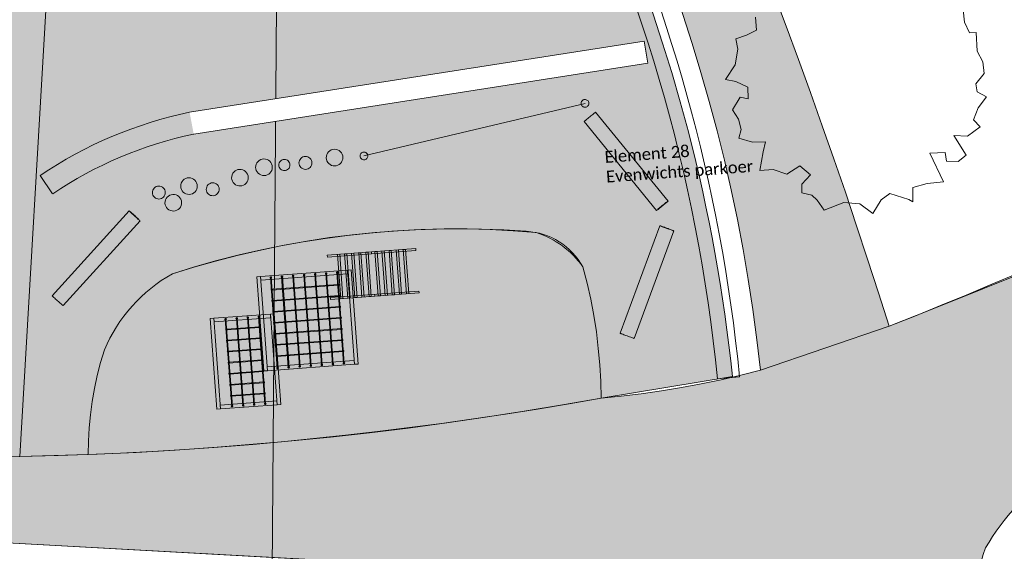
# Model space of a CAD drawing. Header units: millimetres. Extents: x 10 to 831, y -8 to 584.
# Tile 30 of 54: x 399 to 532, y 297 to 368. Entities that reach past the tile are written whole.
import ezdxf
from ezdxf.xclip import XClip

# ---------------------------------------------------------------- set-up
doc = ezdxf.new("R2010")
doc.units = ezdxf.units.MM
doc.header["$MEASUREMENT"] = 0
doc.header["$XCLIPFRAME"] = 0
doc.linetypes.add('Wipeout_Contour', pattern=[1000, 0, -1000])
for name, color, linetype in [('90 Bomen', 7, 'Continuous'), ('90 terrein inrichting', 7, 'Continuous'), ('90 Terrein omgeving', 7, 'Continuous'), ('90 Terrein omgeving Afdek-arcering', 7, 'Continuous'), ('90 Terrein perceel', 7, 'Continuous'), ('90 Terrein perceel Afdek-arcering', 7, 'Continuous'), ('90 Terrein Tekst', 7, 'Continuous')]:
    doc.layers.add(name, color=color, linetype=linetype)
doc.styles.add('GENERATED_STYLE_3', font='txt')

# ---------------------------------------------------------------- blocks, each defined once
blk = doc.blocks.new('*X4')
at = {"layer": '90 Terrein omgeving Afdek-arcering', "linetype": 'Continuous', "lineweight": 0, "true_color": 0x99a3a6}
h = blk.add_hatch(color=253, dxfattribs=at)
h.paths.add_polyline_path([(328.61, 143.05, 0.01648), (329.04, 140), (620.45, 136.62), (621.88, 247.93), (623.96, 380.5, -0.012381), (601.83, 367.44, -0.021663), (536.42, 334.88), (522.25, 329.16), (516.65, 326.95), (499.27, 321.02, -0.042873), (477.7, 317.24, -0.042973), (393.72, 309.26), (347.28, 309.07), (336.26, 314.12), (321.63, 314.06), (321.75, 284.39), (324.07, 284.4), (324.08, 280.14), (333.67, 280.05), (354.96, 235.19, -0.059855), (366.53, 198.58, -0.437242)])
h.paths.add_polyline_path([(368.56, 289.38), (368.39, 292.81, -0.333275), (370.87, 296.34), (374.01, 297.1, -0.038442), (396.61, 297.69), (467.24, 293.85), (475.71, 292.79, -0.070797), (479.6, 291.59, -0.462241), (481.15, 282.53), (478.79, 279.4), (432.76, 232.43), (410.2, 209.65, -0.03413), (404.35, 204.3, -0.072384), (398.95, 201.2, -0.508527), (393.6, 203.82), (377.75, 254.6), (372.09, 273.73, -0.030058)], flags=0)
h.paths.add_polyline_path([(529.47, 281.45, -0.172097), (529.7, 297.01, -0.097775), (539.16, 307.48, -0.040943), (595.05, 341.79, -0.04033), (602.11, 345.13, -0.121554), (610.58, 345.29, -0.328675), (617.22, 336.66, -0.017494), (618.19, 286.46), (617.58, 250.97), (614.7, 191.72), (611.37, 164.25), (610.53, 162.2, -0.453813), (602.8, 159.5, -0.120224), (594.4, 165.41, -0.034375), (581.03, 182.27, -0.070116)], flags=0)
h.paths.add_polyline_path([(410.54, 150.09, -0.125484), (412.59, 173.19, -0.039385), (418.9, 187.49, -0.061704), (452.06, 233.77, -0.046161), (488.21, 267.96, -0.06545), (495.77, 272.59, -0.247772), (504.86, 271.77, -0.075807), (508.96, 267.95), (511.86, 263.59, -0.036244), (522.99, 235.24, -0.171074), (523.4, 213.16, -0.047223), (519.03, 203.64, -0.043039), (497.28, 173.61, -0.041864), (474.32, 149.45, -0.126724), (464.62, 145.47), (461.8, 145.13, -0.044644), (420.18, 144.89, -0.087631), (412.78, 146.89, -0.23975)], flags=0)
h.paths.add_polyline_path([(535.22, 205.96, -0.348721), (545.68, 207.48, -0.082607), (559.77, 194.08, -0.05082), (572.95, 172.54, -0.141118), (575.89, 153.06), (574.11, 146.22, -0.262438), (567.48, 142.53, -0.057857), (499.69, 145.34), (497.8, 146.03, -0.419175), (495.63, 152.57, -0.082494)], flags=0)
blk = doc.blocks.new('*X7')
at = {"layer": '90 Terrein perceel Afdek-arcering', "linetype": 'Continuous', "lineweight": 0, "true_color": 0x99a3a6}
blk.add_hatch(color=253, dxfattribs=at).paths.add_polyline_path([(299.71, 467.48, 0.071678), (319.87, 470.66, -0.311614), (357.37, 459.62), (367.09, 465.68, -0.130679), (387.25, 472.23, -0.251809), (417.34, 456.83, -0.120048), (429.4, 427.78, -0.268396), (422.58, 406.28), (412.8, 400.16), (414.26, 397.83, -0.236828), (407.37, 373.22, -0.538053), (402.96, 375.11), (399.12, 309.34), (408.35, 309.61, -0.07769), (410.54, 323.76, -0.16797), (419.75, 334.05, -0.096986), (467.6, 339.8, -0.25949), (475.25, 334.98, -0.066974), (477.7, 317.24), (495.46, 320.16, 0.309182), (334.99, 510.16), (328.33, 511.95, 0.153026), (310.39, 494.13, 0.098127)])
blk = doc.blocks.new('*X14')
at = {"layer": '90 Terrein perceel Afdek-arcering', "linetype": 'Continuous', "lineweight": 0, "true_color": 0x99a3a6}
blk.add_hatch(color=253, dxfattribs=at).paths.add_polyline_path([(408.35, 309.61, 0.034801), (477.7, 317.24, 0.066974), (475.25, 334.98, 0.163916), (468.94, 339.63, 0.10172), (419.75, 334.05, 0.16797), (410.54, 323.76, 0.07769)])
blk = doc.blocks.new('*X21')
at = {"layer": '90 Terrein perceel Afdek-arcering', "linetype": 'Continuous', "lineweight": 0, "true_color": 0x99a3a6}
h = blk.add_hatch(color=253, dxfattribs=at)
h.paths.add_polyline_path([(299.2, 442.76), (393.18, 443.17), (393.34, 403.45), (368.09, 403.45), (368.09, 377.49), (393.45, 377.49), (393.72, 309.26), (399.12, 309.34), (402.96, 375.11, -0.20551), (404.63, 397.4, -0.226926), (412.8, 400.16), (422.58, 406.28, 0.268396), (429.51, 427.29, 0.120048), (417.34, 456.83, 0.251809), (387.25, 472.23, 0.130679), (367.09, 465.68), (357.37, 459.62, -0.063435), (341.73, 453.02, -0.102721), (318.47, 451.47, 0.059627), (299.2, 453.13)])
h.paths.add_polyline_path([(371.45, 454.02, -0.085604), (371.23, 455.56, -0.216071), (372.89, 458.96, -0.024159), (373.24, 459.23, -0.012832), (373.44, 459.36, -0.076518), (374.73, 459.89, -0.011025), (374.93, 459.93, -0.036896), (375.6, 460.01, -0.141923), (378.08, 459.41, -0.046449), (378.77, 458.93, -0.014795), (378.97, 458.75, -0.050478), (379.57, 458.04, -0.019592), (379.77, 457.74, -0.367209), (378.73, 451.9, -0.059162), (377.82, 451.32, -0.062337), (376.74, 450.95, -0.097312), (374.98, 450.93, -0.151267), (372.58, 452.19, -0.119279)], flags=0)
h.paths.add_polyline_path([(389.27, 456.19, -0.126459), (388.39, 459.33, -0.094674), (388.8, 461.75, -0.072315), (389.71, 463.4, -0.047719), (390.55, 464.32, -0.04482), (391.49, 465.02, -0.043121), (392.49, 465.53, -0.015693), (392.88, 465.67, -0.026447), (393.54, 465.86, -0.04172), (394.62, 466, -0.041712), (395.71, 465.96, -0.042105), (396.79, 465.74, -0.042931), (397.84, 465.33, -0.044289), (398.82, 464.73, -0.046396), (399.73, 463.92, -0.04972), (400.51, 462.89, -0.055429), (401.13, 461.58, -0.067627), (401.47, 459.85, -0.237587), (399.13, 454.44, -0.044597), (398.18, 453.78, -0.032547), (397.41, 453.41, -0.017028), (396.99, 453.25, -0.009945), (396.75, 453.18, -0.023795), (396.14, 453.03, -0.021833), (395.57, 452.95, -0.020625), (395.04, 452.92, -0.019954), (394.51, 452.93, -0.019719), (394, 452.99, -0.01989), (393.49, 453.08, -0.020492), (392.97, 453.22, -0.021622), (392.44, 453.41, -0.023489), (391.88, 453.68, -0.026554), (391.29, 454.03, -0.044444), (390.38, 454.76, -0.069581)], flags=0)
blk = doc.blocks.new('*X24')
at = {"layer": '90 Terrein omgeving Afdek-arcering', "linetype": 'Continuous', "lineweight": 0, "true_color": 0x99a3a6}
blk.add_hatch(color=253, dxfattribs=at).paths.add_polyline_path([(61.65, 397.2), (67.04, 384.58, -0.343045), (308.7, 521.13, -0.122857), (409.25, 479.23, -0.062158), (449.51, 440.7, -0.144211), (499.27, 321.02), (516.65, 326.95, 0.023501), (490.48, 398.56, 0.089942), (456.5, 453.02), (453.11, 457.73, -0.624865), (455.44, 464.83), (459.42, 465.28), (478.33, 463.56), (547.39, 455.74, 0.038855), (624.73, 455.7), (624.73, 467.76, -0.02325), (555.36, 468.16), (522.27, 470.57, -0.053223), (418.07, 491.33), (402.29, 498.23), (375.73, 511.32, 0.087441), (295.96, 532.78, 0.31395)])
blk = doc.blocks.new('Drawing_2_2', base_point=(176.47, 192.53))
at = {"layer": '90 Bomen', "color": 1, "linetype": 'Continuous', "lineweight": 0}
for p, q in [((526.69, 369.77), (526.85, 368.1)), ((498.74, 367.02), (498.61, 368.76)), ((526.85, 368.1), (527.54, 366.65)), ((495.92, 365.85), (497.38, 366.34)), ((497.38, 366.34), (498.74, 367.02)), ((527.54, 366.65), (528.42, 366.7)), ((528.42, 366.7), (528.56, 364.15)), ((496.19, 364.42), (495.92, 365.85)), ((495.85, 362.31), (496.19, 364.42)), ((528.56, 364.15), (529.33, 362.71)), ((494.55, 360.35), (495.85, 362.31)), ((529.33, 362.71), (529.53, 361.14)), ((529.53, 361.14), (528.38, 359.73)), ((495.93, 360.08), (494.55, 360.35)), ((497.57, 359.28), (495.93, 360.08)), ((528.38, 359.73), (528.55, 358.66)), ((497.6, 357.7), (497.57, 359.28)), ((528.55, 358.66), (529.83, 358.01)), ((495.47, 356.22), (496.5, 357.96)), ((496.5, 357.96), (497.6, 357.7)), ((529.83, 358.01), (528.71, 356.51)), ((496.31, 354.95), (495.47, 356.22)), ((528.71, 356.51), (528.08, 354.88)), ((496.66, 353.56), (496.31, 354.95)), ((528.08, 354.88), (528.95, 353.92)), ((496.35, 352.4), (496.66, 353.56)), ((528.95, 353.92), (527.24, 352.66)), ((498.2, 351.84), (496.35, 352.4)), ((499.94, 351.89), (498.2, 351.84)), ((499.63, 350.54), (499.94, 351.89)), ((527.24, 352.66), (525.41, 352.77)), ((525.41, 352.77), (527.08, 350.08)), ((499.16, 348.04), (499.63, 350.54)), ((524.25, 350.44), (522.17, 350.37)), ((522.17, 350.37), (524, 346.51)), ((524.42, 349.29), (524.25, 350.44)), ((526, 349.24), (524.42, 349.29)), ((527.08, 350.08), (526, 349.24)), ((500.97, 348.14), (499.16, 348.04)), ((502.84, 347.53), (500.97, 348.14)), ((504.59, 348.66), (502.84, 347.53)), ((506.01, 347.43), (504.59, 348.66)), ((504.85, 346.18), (506.01, 347.43)), ((504.86, 345.02), (504.85, 346.18)), ((521.81, 346.27), (519.86, 345.71)), ((524, 346.51), (521.81, 346.27)), ((506.21, 344.7), (504.86, 345.02)), ((516.76, 344.9), (515.57, 344.06)), ((519.31, 344.09), (516.76, 344.9)), ((519.86, 345.71), (519.86, 343.77)), ((506.93, 344.01), (506.21, 344.7)), ((507.88, 342.66), (506.93, 344.01)), ((510.53, 343.69), (507.88, 342.66)), ((512.7, 343.52), (510.53, 343.69)), ((514.46, 342.21), (512.7, 343.52)), ((515.57, 344.06), (514.46, 342.21)), ((519.86, 343.77), (519.31, 344.09))]:
    blk.add_line(p, q, dxfattribs=at)
at = {"layer": '90 terrein inrichting', "color": 1, "linetype": 'Continuous', "lineweight": 0}
for p, q in [((486.37, 343.59), (486.25, 343.49)), ((486.27, 343.47), (486.39, 343.57)), ((486.48, 343.68), (486.37, 343.59)), ((486.39, 343.57), (486.5, 343.66)), ((486.58, 343.76), (486.48, 343.68)), ((486.5, 343.66), (486.6, 343.74)), ((486.66, 343.82), (486.58, 343.76)), ((486.6, 343.74), (486.67, 343.81)), ((486.72, 343.86), (486.66, 343.82)), ((486.67, 343.81), (486.73, 343.85)), ((486.76, 343.89), (486.72, 343.86)), ((486.73, 343.85), (486.76, 343.89)), ((486.76, 343.89), (486.77, 343.9)), ((486.77, 343.9), (486.76, 343.89)), ((403.48, 331.09), (413.89, 342.58)), ((413.9, 342.57), (413.89, 342.58)), ((413.89, 342.58), (413.9, 342.56)), ((413.93, 342.54), (413.9, 342.57)), ((413.9, 342.56), (413.93, 342.53)), ((413.99, 342.49), (413.93, 342.54)), ((413.93, 342.53), (413.98, 342.48)), ((413.98, 342.48), (414.05, 342.41)), ((414.07, 342.43), (413.99, 342.49)), ((414.05, 342.41), (414.14, 342.33)), ((414.16, 342.35), (414.07, 342.43)), ((414.14, 342.33), (414.25, 342.23)), ((414.27, 342.25), (414.16, 342.35)), ((414.25, 342.23), (414.36, 342.12)), ((414.38, 342.15), (414.27, 342.25)), ((485.23, 342.65), (485.22, 342.63)), ((485.22, 342.63), (485.23, 342.64)), ((485.26, 342.68), (485.23, 342.65)), ((485.23, 342.64), (485.27, 342.67)), ((485.32, 342.72), (485.26, 342.68)), ((485.27, 342.67), (485.33, 342.71)), ((485.39, 342.79), (485.32, 342.72)), ((485.33, 342.71), (485.41, 342.77)), ((485.49, 342.87), (485.39, 342.79)), ((485.41, 342.77), (485.51, 342.85)), ((485.6, 342.96), (485.49, 342.87)), ((485.51, 342.85), (485.62, 342.94)), ((485.72, 343.06), (485.6, 342.96)), ((485.62, 342.94), (485.74, 343.04)), ((485.85, 343.17), (485.72, 343.06)), ((485.74, 343.04), (485.87, 343.14)), ((485.98, 343.28), (485.85, 343.17)), ((485.87, 343.14), (486.01, 343.25)), ((486.12, 343.39), (485.98, 343.28)), ((486.01, 343.25), (486.14, 343.36)), ((486.25, 343.49), (486.12, 343.39)), ((486.14, 343.36), (486.27, 343.47)), ((404.96, 329.75), (415.37, 341.23)), ((414.36, 342.12), (414.49, 342.01)), ((414.51, 342.03), (414.38, 342.15)), ((414.49, 342.01), (414.62, 341.89)), ((414.64, 341.92), (414.51, 342.03)), ((414.62, 341.89), (414.74, 341.77)), ((414.77, 341.8), (414.64, 341.92)), ((414.74, 341.77), (414.87, 341.66)), ((414.89, 341.69), (414.77, 341.8)), ((414.87, 341.66), (414.99, 341.56)), ((415.01, 341.58), (414.89, 341.69)), ((414.99, 341.56), (415.09, 341.46)), ((415.11, 341.48), (415.01, 341.58)), ((415.09, 341.46), (415.19, 341.38)), ((415.2, 341.4), (415.11, 341.48)), ((415.19, 341.38), (415.26, 341.32)), ((415.27, 341.33), (415.2, 341.4)), ((415.26, 341.32), (415.32, 341.27)), ((415.33, 341.28), (415.27, 341.33)), ((415.32, 341.27), (415.35, 341.24)), ((415.36, 341.24), (415.33, 341.28)), ((415.35, 341.24), (415.37, 341.23)), ((415.37, 341.23), (415.36, 341.24)), ((480.31, 326.01), (485.65, 340.56)), ((482.19, 325.32), (487.53, 339.87)), ((485.66, 340.55), (485.65, 340.56)), ((485.65, 340.56), (485.66, 340.55)), ((485.71, 340.54), (485.66, 340.55)), ((485.66, 340.55), (485.7, 340.53)), ((485.7, 340.53), (485.77, 340.5)), ((485.78, 340.52), (485.71, 340.54)), ((485.77, 340.5), (485.87, 340.47)), ((485.87, 340.49), (485.78, 340.52)), ((485.99, 340.45), (485.87, 340.49)), ((485.87, 340.47), (485.98, 340.42)), ((485.98, 340.42), (486.11, 340.37)), ((486.12, 340.4), (485.99, 340.45)), ((486.11, 340.37), (486.26, 340.31)), ((486.27, 340.35), (486.12, 340.4)), ((486.26, 340.31), (486.42, 340.26)), ((486.43, 340.29), (486.27, 340.35)), ((486.42, 340.26), (486.58, 340.2)), ((486.59, 340.23), (486.43, 340.29)), ((486.58, 340.2), (486.75, 340.14)), ((486.76, 340.17), (486.59, 340.23)), ((486.75, 340.14), (486.9, 340.08)), ((486.92, 340.11), (486.76, 340.17)), ((486.9, 340.08), (487.05, 340.03)), ((487.06, 340.05), (486.92, 340.11)), ((487.05, 340.03), (487.19, 339.98)), ((487.2, 340), (487.06, 340.05)), ((487.19, 339.98), (487.3, 339.94)), ((487.31, 339.96), (487.2, 340)), ((487.3, 339.94), (487.4, 339.91)), ((487.4, 339.92), (487.31, 339.96)), ((487.47, 339.89), (487.4, 339.92)), ((487.4, 339.91), (487.47, 339.88)), ((487.51, 339.88), (487.47, 339.89)), ((487.47, 339.88), (487.51, 339.87)), ((487.53, 339.87), (487.51, 339.88)), ((487.51, 339.87), (487.53, 339.87)), ((446.66, 337.02), (446.68, 336.77)), ((403.48, 331.09), (403.49, 331.08)), ((403.49, 331.08), (403.52, 331.05)), ((403.52, 331.05), (403.57, 331)), ((403.57, 331), (403.64, 330.93)), ((403.64, 330.93), (403.73, 330.84)), ((403.73, 330.84), (403.84, 330.75)), ((403.84, 330.75), (403.95, 330.64)), ((403.95, 330.64), (404.08, 330.53)), ((404.08, 330.53), (404.21, 330.41)), ((404.21, 330.41), (404.34, 330.29)), ((404.34, 330.29), (404.46, 330.18)), ((447.08, 331.28), (447.1, 331.03)), ((404.46, 330.18), (404.58, 330.07)), ((404.58, 330.07), (404.69, 329.98)), ((404.69, 329.98), (404.78, 329.9)), ((404.78, 329.9), (404.85, 329.83)), ((404.85, 329.83), (404.91, 329.79)), ((404.91, 329.79), (404.95, 329.76)), ((404.95, 329.76), (404.96, 329.75)), ((480.31, 326.01), (480.33, 326)), ((480.33, 326), (480.37, 325.98)), ((480.37, 325.98), (480.44, 325.95)), ((480.44, 325.95), (480.53, 325.92)), ((480.53, 325.92), (480.64, 325.87)), ((480.64, 325.87), (480.78, 325.82)), ((480.78, 325.82), (480.93, 325.76)), ((480.93, 325.76), (481.08, 325.71)), ((481.08, 325.71), (481.25, 325.65)), ((481.25, 325.65), (481.41, 325.59)), ((481.41, 325.59), (481.57, 325.53)), ((481.57, 325.53), (481.72, 325.48)), ((481.72, 325.48), (481.85, 325.43)), ((481.85, 325.43), (481.97, 325.39)), ((481.97, 325.39), (482.06, 325.36)), ((482.06, 325.36), (482.13, 325.33)), ((482.13, 325.33), (482.18, 325.32)), ((482.18, 325.32), (482.19, 325.32))]:
    blk.add_line(p, q, dxfattribs=at)
at = {"layer": '90 terrein inrichting', "color": 1, "linetype": 'Continuous', "lineweight": 0, "flags": 128}
for points in [[(440.68, 336.57), (440.7, 336.32), (452.66, 337.21), (452.65, 337.46)], [(445.24, 336.91), (445.68, 330.93), (445.38, 330.9), (444.94, 336.89)], [(446.2, 336.98), (446.64, 331), (446.34, 330.98), (445.9, 336.96)], [(447.13, 337.05), (447.57, 331.07), (447.87, 331.09), (447.42, 337.07)], [(448.08, 337.12), (448.52, 331.14), (448.82, 331.16), (448.38, 337.14)], [(449.04, 337.19), (449.48, 331.21), (449.78, 331.23), (449.34, 337.21)], [(450, 337.26), (450.44, 331.28), (450.74, 331.3), (450.3, 337.28)], [(450.96, 337.33), (451.4, 331.35), (451.7, 331.37), (451.26, 337.35)], [(442.37, 336.7), (442.81, 330.71), (442.51, 330.69), (442.07, 336.68)], [(443.33, 336.77), (443.77, 330.79), (443.47, 330.76), (443.03, 336.75)], [(444.28, 336.84), (444.72, 330.86), (444.43, 330.83), (443.98, 336.82)], [(431.7, 333.19), (443.44, 334.06), (443.41, 334.56), (431.66, 333.69)], [(442.89, 321.96), (442.99, 321.97), (442.09, 334.21), (441.99, 334.2)], [(444.35, 321.81), (444.85, 321.85), (443.91, 334.6), (443.41, 334.56)], [(432.1, 320.91), (432.6, 320.95), (431.66, 333.69), (431.16, 333.66)], [(433.92, 321.3), (434.02, 321.3), (433.11, 333.55), (433.01, 333.54)], [(435.41, 321.41), (435.51, 321.41), (434.61, 333.66), (434.51, 333.65)], [(436.91, 321.52), (437.01, 321.52), (436.1, 333.77), (436.01, 333.76)], [(438.41, 321.63), (438.5, 321.63), (437.6, 333.88), (437.5, 333.87)], [(439.9, 321.74), (440, 321.74), (439.1, 333.99), (439, 333.98)], [(441.4, 321.85), (441.5, 321.85), (440.59, 334.1), (440.49, 334.09)], [(433.19, 331.86), (442.16, 332.52), (442.16, 332.62), (433.18, 331.96)], [(441.1, 330.84), (441.12, 330.59), (453.09, 331.47), (453.07, 331.72)], [(433.3, 330.36), (442.27, 331.03), (442.27, 331.13), (433.29, 330.46)], [(433.41, 328.87), (442.38, 329.53), (442.38, 329.63), (433.4, 328.97)], [(425.75, 315.75), (426.25, 315.79), (425.34, 328.05), (424.84, 328.01)], [(425.38, 327.55), (433.03, 328.11), (433, 328.61), (425.34, 328.05)], [(427.76, 316.15), (427.86, 316.16), (426.99, 327.92), (426.89, 327.91)], [(429.26, 316.26), (429.36, 316.27), (428.49, 328.03), (428.39, 328.02)], [(430.75, 316.37), (430.85, 316.38), (429.99, 328.14), (429.89, 328.13)], [(432.25, 316.48), (432.35, 316.49), (431.48, 328.25), (431.38, 328.24)], [(433.9, 316.35), (434.4, 316.39), (433.5, 328.65), (433, 328.61)], [(433.52, 327.37), (442.49, 328.04), (442.49, 328.13), (433.51, 327.47)], [(427.05, 326.47), (431.54, 326.8), (431.53, 326.9), (427.04, 326.57)], [(433.63, 325.88), (442.6, 326.54), (442.6, 326.64), (433.62, 325.98)], [(427.16, 324.98), (431.65, 325.31), (431.64, 325.41), (427.15, 325.08)], [(433.74, 324.38), (442.72, 325.04), (442.71, 325.14), (433.73, 324.48)], [(427.27, 323.48), (431.76, 323.81), (431.75, 323.91), (427.26, 323.58)], [(433.85, 322.88), (442.83, 323.55), (442.82, 323.65), (433.84, 322.98)], [(427.38, 321.98), (431.87, 322.31), (431.86, 322.41), (427.37, 322.08)], [(432.6, 320.95), (444.35, 321.81), (444.31, 322.31), (432.56, 321.45)], [(427.49, 320.49), (431.98, 320.82), (431.97, 320.92), (427.48, 320.59)], [(427.6, 318.99), (432.09, 319.32), (432.08, 319.42), (427.6, 319.09)], [(427.71, 317.5), (432.2, 317.83), (432.19, 317.93), (427.71, 317.6)], [(426.25, 315.79), (433.9, 316.35), (433.87, 316.85), (426.21, 316.28)]]:
    blk.add_lwpolyline(points, close=True, dxfattribs=at)
for points in [[(440.64, 334.11, 1), (440.44, 334.09, 1)], [(442.14, 334.22, 1), (441.94, 334.2, 1)], [(433.16, 333.55, 1), (432.96, 333.54, 1)], [(434.66, 333.66, 1), (434.46, 333.65, 1)], [(436.15, 333.77, 1), (435.96, 333.76, 1)], [(437.65, 333.88, 1), (437.45, 333.87, 1)], [(439.15, 333.99, 1), (438.95, 333.98, 1)], [(433.28, 331.92, 1), (433.08, 331.9, 1)], [(434.78, 332.03, 1), (434.58, 332.01, 1)], [(436.28, 332.14, 1), (436.08, 332.12, 1)], [(437.77, 332.25, 1), (437.57, 332.23, 1)], [(439.27, 332.36, 1), (439.07, 332.34, 1)], [(440.76, 332.47, 1), (440.56, 332.46, 1)], [(442.26, 332.58, 1), (442.06, 332.57, 1)], [(433.39, 330.42, 1), (433.19, 330.41, 1)], [(434.89, 330.53, 1), (434.69, 330.52, 1)], [(436.39, 330.64, 1), (436.19, 330.63, 1)], [(437.88, 330.75, 1), (437.68, 330.74, 1)], [(439.38, 330.86, 1), (439.18, 330.85, 1)], [(440.87, 330.97, 1), (440.67, 330.96, 1)], [(442.37, 331.08, 1), (442.17, 331.07, 1)], [(433.5, 328.93, 1), (433.31, 328.91, 1)], [(435, 329.04, 1), (434.8, 329.02, 1)], [(436.5, 329.15, 1), (436.3, 329.13, 1)], [(437.99, 329.26, 1), (437.79, 329.24, 1)], [(439.49, 329.37, 1), (439.29, 329.35, 1)], [(440.98, 329.48, 1), (440.78, 329.46, 1)], [(442.48, 329.59, 1), (442.28, 329.57, 1)], [(427.04, 327.92, 1), (426.84, 327.91, 1)], [(428.54, 328.03, 1), (428.34, 328.02, 1)], [(430.04, 328.14, 1), (429.84, 328.13, 1)], [(431.53, 328.25, 1), (431.33, 328.24, 1)], [(435.11, 327.54, 1), (434.91, 327.53, 1)], [(436.61, 327.65, 1), (436.41, 327.64, 1)], [(438.1, 327.76, 1), (437.9, 327.75, 1)], [(439.6, 327.87, 1), (439.4, 327.86, 1)], [(441.09, 327.98, 1), (440.9, 327.97, 1)], [(442.59, 328.09, 1), (442.39, 328.08, 1)], [(427.15, 326.53, 1), (426.95, 326.51, 1)], [(428.64, 326.64, 1), (428.44, 326.62, 1)], [(430.14, 326.75, 1), (429.94, 326.73, 1)], [(431.63, 326.86, 1), (431.43, 326.85, 1)], [(433.61, 327.43, 1), (433.42, 327.42, 1)], [(436.72, 326.15, 1), (436.52, 326.14, 1)], [(438.21, 326.27, 1), (438.01, 326.25, 1)], [(439.71, 326.38, 1), (439.51, 326.36, 1)], [(441.21, 326.49, 1), (441.01, 326.47, 1)], [(442.7, 326.6, 1), (442.5, 326.58, 1)], [(427.26, 325.03, 1), (427.06, 325.02, 1)], [(428.75, 325.14, 1), (428.55, 325.13, 1)], [(430.25, 325.25, 1), (430.05, 325.24, 1)], [(431.74, 325.36, 1), (431.55, 325.35, 1)], [(433.73, 325.93, 1), (433.53, 325.92, 1)], [(435.22, 326.04, 1), (435.02, 326.03, 1)], [(439.82, 324.88, 1), (439.62, 324.86, 1)], [(441.32, 324.99, 1), (441.12, 324.98, 1)], [(442.81, 325.1, 1), (442.61, 325.09, 1)], [(427.37, 323.54, 1), (427.17, 323.52, 1)], [(428.86, 323.65, 1), (428.66, 323.63, 1)], [(430.36, 323.76, 1), (430.16, 323.74, 1)], [(431.86, 323.87, 1), (431.66, 323.85, 1)], [(433.84, 324.44, 1), (433.64, 324.42, 1)], [(435.33, 324.55, 1), (435.13, 324.53, 1)], [(436.83, 324.66, 1), (436.63, 324.64, 1)], [(438.32, 324.77, 1), (438.12, 324.75, 1)], [(441.43, 323.49, 1), (441.23, 323.48, 1)], [(442.92, 323.6, 1), (442.72, 323.59, 1)], [(428.97, 322.15, 1), (428.77, 322.14, 1)], [(430.47, 322.26, 1), (430.27, 322.25, 1)], [(431.97, 322.37, 1), (431.77, 322.36, 1)], [(433.95, 322.94, 1), (433.75, 322.93, 1)], [(435.44, 323.05, 1), (435.24, 323.04, 1)], [(436.94, 323.16, 1), (436.74, 323.15, 1)], [(438.43, 323.27, 1), (438.23, 323.26, 1)], [(439.93, 323.38, 1), (439.73, 323.37, 1)], [(427.48, 322.04, 1), (427.28, 322.03, 1)], [(432.08, 320.88, 1), (431.88, 320.86, 1)], [(434.07, 321.31, 1), (433.87, 321.29, 1)], [(435.56, 321.42, 1), (435.36, 321.4, 1)], [(437.06, 321.53, 1), (436.86, 321.51, 1)], [(438.55, 321.64, 1), (438.36, 321.62, 1)], [(440.05, 321.75, 1), (439.85, 321.73, 1)], [(441.55, 321.86, 1), (441.35, 321.84, 1)], [(443.04, 321.97, 1), (442.84, 321.95, 1)], [(427.59, 320.55, 1), (427.39, 320.53, 1)], [(429.08, 320.66, 1), (428.88, 320.64, 1)], [(430.58, 320.77, 1), (430.38, 320.75, 1)], [(427.7, 319.05, 1), (427.5, 319.03, 1)], [(429.19, 319.16, 1), (429, 319.14, 1)], [(430.69, 319.27, 1), (430.49, 319.26, 1)], [(432.19, 319.38, 1), (431.99, 319.37, 1)], [(427.81, 317.55, 1), (427.61, 317.54, 1)], [(429.3, 317.66, 1), (429.11, 317.65, 1)], [(430.8, 317.77, 1), (430.6, 317.76, 1)], [(432.3, 317.88, 1), (432.1, 317.87, 1)], [(427.91, 316.16, 1), (427.71, 316.14, 1)], [(429.41, 316.27, 1), (429.21, 316.25, 1)], [(430.9, 316.38, 1), (430.7, 316.37, 1)], [(432.4, 316.49, 1), (432.2, 316.48, 1)]]:
    blk.add_lwpolyline(points, format="xyb", close=True, dxfattribs=at)
at = {"layer": '90 Terrein omgeving', "color": 9, "linetype": 'Continuous', "lineweight": 0, "flags": 128}
blk.add_lwpolyline([(624.73, 467.76, -0.02325), (555.36, 468.16), (522.27, 470.57, -0.053223), (418.07, 491.33), (402.29, 498.23), (375.73, 511.32, 0.087441), (295.96, 532.78, 0.31395), (61.65, 397.2), (67.04, 384.58, -0.343045), (308.7, 521.13, -0.122857), (409.25, 479.23, -0.062158), (449.51, 440.7, -0.144211), (499.27, 321.02), (516.65, 326.95, 0.023501), (490.48, 398.56, 0.089942), (456.5, 453.02), (453.11, 457.73, -0.624865), (455.44, 464.83), (459.42, 465.28), (478.33, 463.56), (547.39, 455.74, 0.038855), (624.73, 455.7)], format="xyb", dxfattribs=at)
at = {"layer": '90 Terrein omgeving', "color": 2, "linetype": 'Continuous', "lineweight": 0, "flags": 128}
blk.add_lwpolyline([(59.72, 491.02), (434.71, 488.17), (432.07, 140.83), (57.08, 143.68)], close=True, dxfattribs=at)
blk.add_lwpolyline([(624.73, 456.52, -0.054978), (552.02, 455.37), (461.3, 465.26), (456.52, 465.05, 0.649408), (452.8, 458.32), (456.5, 453.02, -0.092927), (490.48, 398.56, -0.023501), (516.65, 326.95, 0.042671), (623.96, 380.5), (624.73, 426.9)], format="xyb", dxfattribs=at)
at = {"layer": '90 Terrein omgeving', "color": 9, "linetype": 'Continuous', "lineweight": 0, "flags": 128}
for points in [[(328.61, 143.05, 0.437242), (366.53, 198.58, 0.059855), (354.96, 235.19), (333.67, 280.05), (324.08, 280.14), (324.07, 284.4), (321.75, 284.39), (321.63, 314.06), (336.26, 314.12), (347.28, 309.07), (393.72, 309.26, 0.042973), (477.7, 317.24, 0.042873), (499.27, 321.02), (516.65, 326.95), (522.25, 329.16), (536.42, 334.88, 0.021663), (601.83, 367.44, 0.012381), (623.96, 380.5), (621.88, 247.93), (620.45, 136.62), (329.04, 140, -0.01648)], [(529.47, 281.45, 0.070116), (581.03, 182.27, 0.034375), (594.4, 165.41, 0.120224), (602.8, 159.5, 0.453813), (610.53, 162.2), (611.37, 164.25), (614.7, 191.72), (617.58, 250.97), (618.19, 286.46, 0.017494), (617.22, 336.66, 0.328675), (610.58, 345.29, 0.121554), (602.11, 345.13, 0.04033), (595.05, 341.79, 0.040943), (539.16, 307.48, 0.097775), (529.7, 297.01, 0.172097)], [(368.56, 289.38, 0.030058), (372.09, 273.73), (377.75, 254.6), (393.6, 203.82, 0.508527), (398.95, 201.2, 0.072384), (404.35, 204.3, 0.03413), (410.2, 209.65), (432.76, 232.43), (478.79, 279.4), (481.15, 282.53, 0.462241), (479.6, 291.59, 0.070797), (475.71, 292.79), (467.24, 293.85), (396.61, 297.69, 0.038442), (374.01, 297.1), (370.87, 296.34, 0.333275), (368.39, 292.81)]]:
    blk.add_lwpolyline(points, format="xyb", close=True, dxfattribs=at)
at = {"layer": '90 Terrein omgeving', "color": 2, "linetype": 'Continuous', "lineweight": 0, "flags": 128}
for points in [[(594.4, 165.41, 0.120224), (602.8, 159.5, 0.453813), (610.53, 162.2), (611.37, 164.25), (614.7, 191.72), (617.58, 250.97), (618.19, 286.46, 0.017494), (617.22, 336.66, 0.328675), (610.58, 345.29, 0.121554), (602.11, 345.13, 0.04033), (595.05, 341.79, 0.040943), (539.16, 307.48, 0.097775), (529.7, 297.01, 0.172097), (529.47, 281.45, 0.070116), (581.03, 182.27, 0.034375)], [(368.39, 292.81), (368.56, 289.38, 0.030058), (372.09, 273.73), (377.75, 254.6), (393.6, 203.82, 0.508527), (398.95, 201.2, 0.072384), (404.35, 204.3, 0.03413), (410.2, 209.65), (432.76, 232.43), (478.79, 279.4), (481.15, 282.53, 0.462241), (479.6, 291.59, 0.070797), (475.71, 292.79), (467.24, 293.85), (433.25, 295.7), (396.61, 297.69, 0.038442), (374.01, 297.1), (370.87, 296.34, 0.333275)]]:
    blk.add_lwpolyline(points, format="xyb", close=True, dxfattribs=at)
at = {"layer": '90 Terrein perceel', "color": 9, "linetype": 'Continuous', "lineweight": 0, "flags": 128}
for points in [[(299.71, 467.48, 0.071678), (319.87, 470.66, -0.311614), (357.37, 459.62), (367.09, 465.68, -0.130679), (387.25, 472.23, -0.251809), (417.34, 456.83, -0.120048), (429.4, 427.78, -0.268396), (422.58, 406.28), (412.8, 400.16), (414.26, 397.83, -0.236828), (407.37, 373.22, -0.538053), (402.96, 375.11), (399.12, 309.34), (408.35, 309.61, -0.07769), (410.54, 323.76, -0.16797), (419.75, 334.05, -0.096986), (467.6, 339.8, -0.25949), (475.25, 334.98, -0.066974), (477.7, 317.24), (495.46, 320.16, 0.309182), (334.99, 510.16), (328.33, 511.95, 0.153026), (310.39, 494.13, 0.098127)], [(299.2, 442.76), (299.2, 453.13, -0.059627), (318.47, 451.47, 0.102721), (341.73, 453.02, 0.063435), (357.37, 459.62), (367.09, 465.68, -0.130679), (387.25, 472.23, -0.251809), (417.34, 456.83, -0.120048), (429.51, 427.29, -0.268396), (422.58, 406.28), (412.8, 400.16, 0.226926), (404.63, 397.4, 0.20551), (402.96, 375.11), (399.12, 309.34), (393.72, 309.26), (393.45, 377.49), (368.09, 377.49), (368.09, 403.45), (393.34, 403.45), (393.18, 443.17)], [(408.35, 309.61, 0.034801), (477.7, 317.24, 0.066974), (475.25, 334.98, 0.163916), (468.94, 339.63, 0.10172), (419.75, 334.05, 0.16797), (410.54, 323.76, 0.07769)]]:
    blk.add_lwpolyline(points, format="xyb", close=True, dxfattribs=at)
at = {"layer": '90 Terrein perceel', "color": 1, "linetype": 'Continuous', "lineweight": 0, "flags": 128}
for points in [[(442.12, 348.74, 0.414214), (442.7, 350.22, 0.414214), (441.22, 350.8, 0.414214), (440.64, 349.32, 0.414214)], [(445.14, 350.16, 0.414214), (445.47, 349.5, 0.414214), (446.14, 349.83, 0.414214), (445.8, 350.49, 0.414214)], [(432.57, 347.43, 0.414214), (433.16, 348.91, 0.414214), (431.68, 349.5, 0.414214), (431.09, 348.02, 0.414214)], [(435.19, 348.08, 0.414214), (435.58, 349.07, 0.414214), (434.59, 349.46, 0.414214), (434.2, 348.47, 0.414214)], [(438.08, 348.25, 0.414214), (438.54, 349.4, 0.414214), (437.39, 349.86, 0.414214), (436.93, 348.71, 0.414214)], [(429.54, 346.15, 0.414214), (429.78, 347.72, 0.414214), (428.21, 347.97, 0.414214), (427.97, 346.39, 0.414214)], [(422.44, 344.88, 0.414214), (423.02, 346.36, 0.414214), (421.54, 346.95, 0.414214), (420.96, 345.47, 0.414214)], [(425.72, 344.78, 0.414214), (425.91, 346.01, 0.414214), (424.68, 346.19, 0.414214), (424.5, 344.97, 0.414214)], [(418.26, 344.23, 0.414214), (418.71, 345.39, 0.414214), (417.56, 345.84, 0.414214), (417.11, 344.69, 0.414214)], [(420.53, 342.76, 0.414214), (420.77, 344.33, 0.414214), (419.2, 344.57, 0.414214), (418.95, 343, 0.414214)]]:
    blk.add_lwpolyline(points, format="xyb", close=True, dxfattribs=at)
at = {"layer": '90 Terrein perceel', "color": 2, "linetype": 'Continuous', "lineweight": 0, "flags": 128}
for points in [[(401.88, 347.36), (403.55, 344.87)], [(493.45, 319.83), (496.43, 320.12)]]:
    blk.add_lwpolyline(points, dxfattribs=at)
at = {"layer": '90 Terrein perceel', "color": 2, "linetype": 'Continuous', "lineweight": 0}
for centre, radius, start, end in [((274.3, 298.25), 223.21, 5.623, 83.347), ((274.3, 298.25), 220.21, 5.623, 48.4677), ((433.86, 299.94), 57.2, 101.8917, 123.9991), ((433.86, 299.94), 54.2, 101.9738, 123.9991)]:
    blk.add_arc(centre, radius, start, end, dxfattribs=at)
at = {"layer": '90 Terrein omgeving', "color": 4, "linetype": 'Continuous', "lineweight": 0}
for name in ['*X24', '*X7', '*X21', '*X4', '*X14']:
    blk.add_blockref(name, (0, 0), dxfattribs=at)
at = {"layer": '90 Terrein Tekst', "color": 2, "linetype": 'Continuous', "lineweight": 0, "insert": (478.48, 345.98), "char_height": 1.6, "attachment_point": 7, "rotation": 4.2213, "style": 'GENERATED_STYLE_3'}
blk.add_mtext('\\A1;{\\pql;\\fCalibri|b0|i0|c0|p34;Element 28\\P\\pql;\\fCalibri|b0|i0|c0|p34;Evenwichts parkoer\\P\\pql;\\fCalibri|b0|i0|c0|p34;}', dxfattribs=at)
at = {"color": 254, "linetype": 'Wipeout_Contour', "lineweight": 0, "ltscale": 2313.616689}
blk.add_wipeout([(483.55, 365.52), (422.07, 355.91), (422.62, 352.96), (484.02, 362.56)], dxfattribs=at).dxf.layer = '90 Terrein perceel Afdek-arcering'
at = {"layer": '90 terrein inrichting', "color": 2, "linetype": 'Continuous', "lineweight": 0}
blk.add_line((445.64, 349.99), (475.54, 357.11), dxfattribs=at)
at = {"layer": '90 terrein inrichting', "color": 1, "linetype": 'Continuous', "lineweight": 0}
for p, q in [((476.45, 355.5), (476.32, 355.4)), ((476.58, 355.6), (476.45, 355.5)), ((476.69, 355.69), (476.58, 355.6)), ((476.79, 355.77), (476.69, 355.69)), ((476.86, 355.83), (476.79, 355.77)), ((476.92, 355.87), (476.86, 355.83)), ((476.96, 355.9), (476.92, 355.87)), ((476.97, 355.91), (476.96, 355.9)), ((476.97, 355.91), (486.77, 343.9)), ((475.43, 354.65), (475.42, 354.64)), ((475.42, 354.64), (485.22, 342.63)), ((475.47, 354.69), (475.43, 354.65)), ((475.52, 354.73), (475.47, 354.69)), ((475.6, 354.8), (475.52, 354.73)), ((475.69, 354.88), (475.6, 354.8)), ((475.8, 354.97), (475.69, 354.88)), ((475.92, 355.07), (475.8, 354.97)), ((476.05, 355.18), (475.92, 355.07)), ((476.19, 355.29), (476.05, 355.18)), ((476.32, 355.4), (476.19, 355.29))]:
    blk.add_line(p, q, dxfattribs=at)
at = {"layer": '90 Terrein perceel', "color": 2, "linetype": 'Continuous', "lineweight": 0, "flags": 128}
for points in [[(483.55, 365.52), (422.07, 355.91)], [(484.02, 362.56), (483.55, 365.52)], [(422.62, 352.96), (484.02, 362.56)]]:
    blk.add_lwpolyline(points, dxfattribs=at)
at = {"layer": '90 Terrein perceel', "color": 1, "linetype": 'Continuous', "lineweight": 0, "flags": 128}
blk.add_lwpolyline([(475.04, 357.27, 0.414214), (475.37, 356.61, 0.414214), (476.04, 356.94, 0.414214), (475.7, 357.6, 0.414214)], format="xyb", close=True, dxfattribs=at)

msp = doc.modelspace()

# ---------------------------------------------------------------- block references
at = {"color": 4, "linetype": 'Continuous', "lineweight": 0}
ref = msp.add_blockref('Drawing_2_2', (176.47, 192.53), dxfattribs=at)
XClip(ref).set_block_clipping_path([(624.7337432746, 573.1161090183), (22.4779058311, 573.1161090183), (22.4779058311, 19.0595604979), (624.7337432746, 19.0595604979), (624.7337432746, 247.83763313)])

doc.saveas('drawing.dxf')
